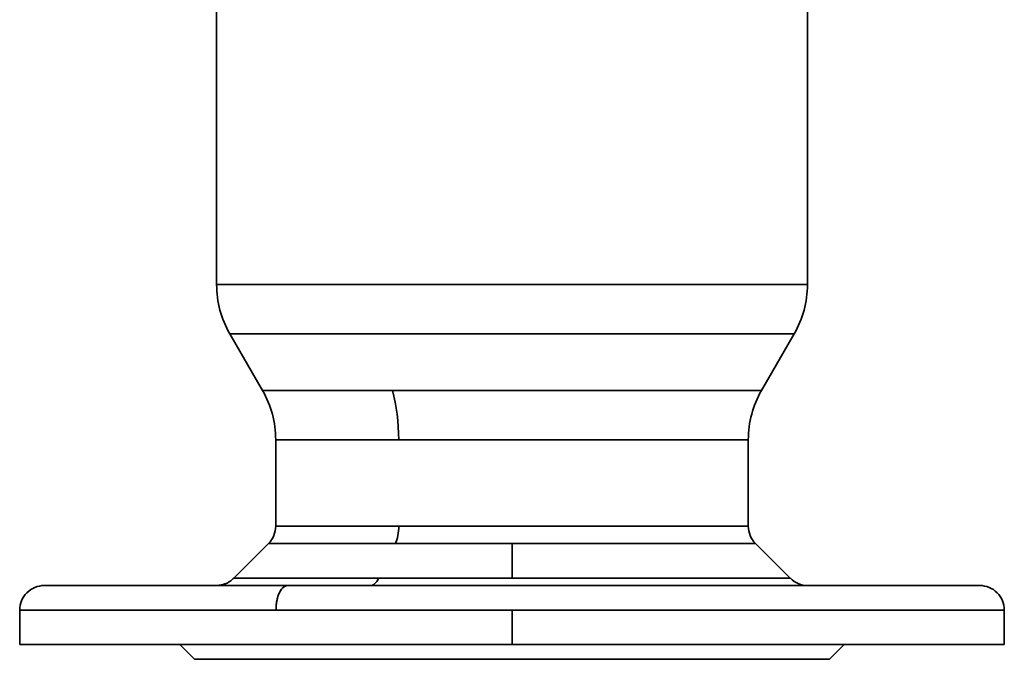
# Model space of a CAD drawing. Header units: inches. Extents: x 3754 to 4695, y 376 to 1357.
# Tile 8 of 14: x 4107 to 4307, y 1094 to 1224. Entities that reach past the tile are written whole.
import ezdxf

# ---------------------------------------------------------------- set-up
doc = ezdxf.new("R2010")
doc.units = ezdxf.units.IN
doc.header["$MEASUREMENT"] = 0

msp = doc.modelspace()

# ---------------------------------------------------------------- linework, layer by layer
at = {"color": 7, "lineweight": 35}
for p, q in [((4147.22, 1272.31), (4147.22, 1169.86)), ((4147.22, 1169.86), (4147.22, 1272.31)), ((4267.22, 1169.86), (4267.22, 1264.71)), ((4267.22, 1169.86), (4267.22, 1264.71)), ((4147.22, 1169.86), (4267.22, 1169.86)), ((4267.22, 1169.86), (4147.22, 1169.86)), ((4264.54, 1159.86), (4149.9, 1159.86)), ((4149.9, 1159.86), (4264.54, 1159.86)), ((4156.54, 1148.35), (4182.92, 1148.35)), ((4182.92, 1148.35), (4156.65, 1148.35)), ((4251.69, 1148.35), (4182.92, 1148.35)), ((4182.92, 1148.35), (4257.9, 1148.35)), ((4184.2, 1138.35), (4159.22, 1138.35)), ((4159.22, 1138.35), (4184.2, 1138.35)), ((4255.22, 1138.35), (4184.2, 1138.35)), ((4184.2, 1138.35), (4249.34, 1138.35)), ((4184.2, 1120.78), (4159.22, 1120.78)), ((4159.22, 1120.78), (4184.2, 1120.78)), ((4255.22, 1120.78), (4184.2, 1120.78)), ((4184.2, 1120.78), (4255.22, 1120.78)), ((4183.5, 1117.25), (4157.75, 1117.25)), ((4157.75, 1117.25), (4183.5, 1117.25)), ((4207.22, 1117.25), (4183.5, 1117.25)), ((4183.5, 1117.25), (4207.22, 1117.25)), ((4256.68, 1117.25), (4207.22, 1117.25)), ((4207.22, 1117.25), (4256.68, 1117.25)), ((4180.11, 1110.18), (4150.68, 1110.18)), ((4150.68, 1110.18), (4180.11, 1110.18)), ((4207.22, 1110.18), (4180.11, 1110.18)), ((4180.11, 1110.18), (4207.22, 1110.18)), ((4207.22, 1110.18), (4263.75, 1110.18)), ((4263.75, 1110.18), (4207.22, 1110.18)), ((4112.22, 1108.71), (4161.67, 1108.71)), ((4290.59, 1108.71), (4161.67, 1108.71)), ((4159.27, 1103.71), (4107.22, 1103.71)), ((4159.27, 1103.71), (4107.22, 1103.71)), ((4207.22, 1103.71), (4159.27, 1103.71)), ((4159.27, 1103.71), (4207.22, 1103.71)), ((4307.22, 1103.71), (4207.22, 1103.71)), ((4207.22, 1103.71), (4294.97, 1103.71)), ((4107.22, 1096.71), (4207.22, 1096.71)), ((4274.72, 1096.71), (4139.72, 1096.71)), ((4207.22, 1096.71), (4307.22, 1096.71)), ((4271.72, 1093.71), (4142.72, 1093.71)), ((4142.72, 1093.71), (4271.72, 1093.71)), ((4207.22, 1093.71), (4167.22, 1093.71)), ((4207.22, 1093.71), (4247.21, 1093.71))]:
    msp.add_line(p, q, dxfattribs=at)
at = {"color": 7, "lineweight": 35, "ltscale": 0.332052}
for p, q in [((4156.54, 1148.35), (4149.9, 1159.86)), ((4149.9, 1159.86), (4156.54, 1148.35)), ((4257.9, 1148.35), (4264.54, 1159.86))]:
    msp.add_line(p, q, dxfattribs=at)
at = {"color": 7, "lineweight": 35, "ltscale": 0.230922}
msp.add_line((4257.9, 1148.35), (4248.66, 1148.35), dxfattribs=at)
at = {"color": 7, "lineweight": 35, "ltscale": 0.155101}
msp.add_line((4257.9, 1148.35), (4251.69, 1148.35), dxfattribs=at)
at = {"color": 7, "lineweight": 35, "ltscale": 0.439249}
for p, q in [((4159.22, 1138.35), (4159.22, 1120.78)), ((4159.22, 1120.78), (4159.22, 1138.35)), ((4255.22, 1120.78), (4255.22, 1138.35)), ((4255.22, 1120.78), (4255.22, 1138.35))]:
    msp.add_line(p, q, dxfattribs=at)
at = {"color": 7, "lineweight": 35, "ltscale": 0.146901}
msp.add_line((4249.34, 1138.35), (4255.22, 1138.35), dxfattribs=at)
at = {"color": 7, "lineweight": 35, "ltscale": 0.003101}
msp.add_line((4159.22, 1120.78), (4159.34, 1120.78), dxfattribs=at)
at = {"color": 7, "lineweight": 35, "ltscale": 0.249999}
for p, q in [((4150.68, 1110.18), (4157.75, 1117.25)), ((4263.75, 1110.18), (4256.68, 1117.25))]:
    msp.add_line(p, q, dxfattribs=at)
at = {"color": 7, "lineweight": 35, "ltscale": 0.176776}
for p, q in [((4207.22, 1117.25), (4207.22, 1110.18)), ((4207.22, 1110.18), (4207.22, 1117.25))]:
    msp.add_line(p, q, dxfattribs=at)
at = {"color": 7, "lineweight": 35, "ltscale": 0.031786}
msp.add_line((4113.78, 1108.71), (4112.51, 1108.71), dxfattribs=at)
at = {"color": 7, "lineweight": 35, "ltscale": 0.05687}
msp.add_line((4116.06, 1108.71), (4113.78, 1108.71), dxfattribs=at)
at = {"color": 7, "lineweight": 35, "ltscale": 0.081243}
msp.add_line((4119.31, 1108.71), (4116.06, 1108.71), dxfattribs=at)
at = {"color": 7, "lineweight": 35, "ltscale": 0.104128}
msp.add_line((4123.47, 1108.71), (4119.31, 1108.71), dxfattribs=at)
at = {"color": 7, "lineweight": 35, "ltscale": 0.124838}
msp.add_line((4128.47, 1108.71), (4123.47, 1108.71), dxfattribs=at)
at = {"color": 7, "lineweight": 35, "ltscale": 0.142827}
msp.add_line((4134.18, 1108.71), (4128.47, 1108.71), dxfattribs=at)
at = {"color": 7, "lineweight": 35, "ltscale": 0.15771}
msp.add_line((4140.49, 1108.71), (4134.18, 1108.71), dxfattribs=at)
at = {"color": 7, "lineweight": 35, "ltscale": 0.169299}
msp.add_line((4147.26, 1108.71), (4140.49, 1108.71), dxfattribs=at)
at = {"color": 7, "lineweight": 35, "ltscale": 0.177576}
msp.add_line((4154.36, 1108.71), (4147.26, 1108.71), dxfattribs=at)
at = {"color": 7, "lineweight": 35, "ltscale": 0.182674}
msp.add_line((4161.67, 1108.71), (4154.36, 1108.71), dxfattribs=at)
at = {"color": 7, "lineweight": 35, "ltscale": 0.209776}
msp.add_line((4170.06, 1108.71), (4161.67, 1108.71), dxfattribs=at)
at = {"color": 7, "lineweight": 35, "ltscale": 0.218721}
msp.add_line((4178.81, 1108.71), (4170.06, 1108.71), dxfattribs=at)
at = {"color": 7, "lineweight": 35, "ltscale": 0.22556}
msp.add_line((4187.83, 1108.71), (4178.81, 1108.71), dxfattribs=at)
at = {"color": 7, "lineweight": 35, "ltscale": 0.230228}
msp.add_line((4197.04, 1108.71), (4187.83, 1108.71), dxfattribs=at)
at = {"color": 7, "lineweight": 35, "ltscale": 0.232677}
msp.add_line((4206.35, 1108.71), (4197.04, 1108.71), dxfattribs=at)
at = {"color": 7, "lineweight": 35, "ltscale": 0.232884}
msp.add_line((4215.66, 1108.71), (4206.35, 1108.71), dxfattribs=at)
at = {"color": 7, "lineweight": 35, "ltscale": 0.230852}
msp.add_line((4224.9, 1108.71), (4215.66, 1108.71), dxfattribs=at)
at = {"color": 7, "lineweight": 35, "ltscale": 0.226595}
msp.add_line((4233.96, 1108.71), (4224.9, 1108.71), dxfattribs=at)
at = {"color": 7, "lineweight": 35, "ltscale": 0.220154}
msp.add_line((4242.77, 1108.71), (4233.96, 1108.71), dxfattribs=at)
at = {"color": 7, "lineweight": 35, "ltscale": 0.211595}
msp.add_line((4251.23, 1108.71), (4242.77, 1108.71), dxfattribs=at)
at = {"color": 7, "lineweight": 35, "ltscale": 0.200996}
msp.add_line((4259.27, 1108.71), (4251.23, 1108.71), dxfattribs=at)
at = {"color": 7, "lineweight": 35, "ltscale": 0.188464}
msp.add_line((4266.81, 1108.71), (4259.27, 1108.71), dxfattribs=at)
at = {"color": 7, "lineweight": 35, "ltscale": 0.174117}
msp.add_line((4273.78, 1108.71), (4266.81, 1108.71), dxfattribs=at)
at = {"color": 7, "lineweight": 35, "ltscale": 0.15809}
msp.add_line((4280.1, 1108.71), (4273.78, 1108.71), dxfattribs=at)
at = {"color": 7, "lineweight": 35, "ltscale": 0.140543}
msp.add_line((4285.72, 1108.71), (4280.1, 1108.71), dxfattribs=at)
at = {"color": 7, "lineweight": 35, "ltscale": 0.121643}
msp.add_line((4290.59, 1108.71), (4285.72, 1108.71), dxfattribs=at)
at = {"color": 7, "lineweight": 35, "ltscale": 0.290741}
msp.add_line((4302.22, 1108.71), (4290.59, 1108.71), dxfattribs=at)
at = {"color": 7, "lineweight": 35, "ltscale": 0.101569}
msp.add_line((4294.65, 1108.71), (4290.59, 1108.71), dxfattribs=at)
at = {"color": 7, "lineweight": 35, "ltscale": 0.080519}
msp.add_line((4297.87, 1108.71), (4294.65, 1108.71), dxfattribs=at)
at = {"color": 7, "lineweight": 35, "ltscale": 0.058693}
msp.add_line((4300.22, 1108.71), (4297.87, 1108.71), dxfattribs=at)
at = {"color": 7, "lineweight": 35, "ltscale": 0.036301}
msp.add_line((4301.67, 1108.71), (4300.22, 1108.71), dxfattribs=at)
at = {"color": 7, "lineweight": 35, "ltscale": 0.01356}
msp.add_line((4302.21, 1108.71), (4301.67, 1108.71), dxfattribs=at)
at = {"color": 7, "lineweight": 35, "ltscale": 0.175}
for p, q in [((4107.22, 1103.71), (4107.22, 1096.71)), ((4207.22, 1096.71), (4207.22, 1103.71)), ((4207.22, 1096.71), (4207.22, 1103.71)), ((4307.22, 1103.71), (4307.22, 1096.71))]:
    msp.add_line(p, q, dxfattribs=at)
at = {"color": 7, "lineweight": 35, "ltscale": 0.306044}
msp.add_line((4294.97, 1103.71), (4307.22, 1103.71), dxfattribs=at)
at = {"color": 7, "lineweight": 35, "ltscale": 0.012038}
for p, q in [((4107.7, 1096.71), (4107.22, 1096.71)), ((4307.22, 1096.71), (4306.73, 1096.71))]:
    msp.add_line(p, q, dxfattribs=at)
at = {"color": 7, "lineweight": 35, "ltscale": 0.035999}
for p, q in [((4109.14, 1096.71), (4107.7, 1096.71)), ((4306.73, 1096.71), (4305.29, 1096.71))]:
    msp.add_line(p, q, dxfattribs=at)
at = {"color": 7, "lineweight": 35, "ltscale": 0.059612}
msp.add_line((4111.52, 1096.71), (4109.14, 1096.71), dxfattribs=at)
at = {"color": 7, "lineweight": 35, "ltscale": 0.082652}
for p, q in [((4114.83, 1096.71), (4111.52, 1096.71)), ((4302.91, 1096.71), (4299.6, 1096.71))]:
    msp.add_line(p, q, dxfattribs=at)
at = {"color": 7, "lineweight": 35, "ltscale": 0.104895}
for p, q in [((4119.02, 1096.71), (4114.83, 1096.71)), ((4299.6, 1096.71), (4295.41, 1096.71))]:
    msp.add_line(p, q, dxfattribs=at)
at = {"color": 7, "lineweight": 35, "ltscale": 0.126129}
for p, q in [((4124.07, 1096.71), (4119.02, 1096.71)), ((4295.41, 1096.71), (4290.36, 1096.71))]:
    msp.add_line(p, q, dxfattribs=at)
at = {"color": 7, "lineweight": 35, "ltscale": 0.397759}
for p, q in [((4123.81, 1096.71), (4139.72, 1096.71)), ((4139.72, 1096.71), (4123.81, 1096.71))]:
    msp.add_line(p, q, dxfattribs=at)
at = {"color": 7, "lineweight": 35, "ltscale": 0.475001}
for p, q in [((4123.81, 1096.71), (4142.81, 1096.71)), ((4142.81, 1096.71), (4123.81, 1096.71))]:
    msp.add_line(p, q, dxfattribs=at)
at = {"color": 7, "lineweight": 35, "ltscale": 0.146149}
for p, q in [((4129.92, 1096.71), (4124.07, 1096.71)), ((4290.36, 1096.71), (4284.52, 1096.71))]:
    msp.add_line(p, q, dxfattribs=at)
at = {"color": 7, "lineweight": 35, "ltscale": 0.164758}
for p, q in [((4136.51, 1096.71), (4129.92, 1096.71)), ((4284.52, 1096.71), (4277.93, 1096.71))]:
    msp.add_line(p, q, dxfattribs=at)
at = {"color": 7, "lineweight": 35, "ltscale": 0.181784}
for p, q in [((4143.78, 1096.71), (4136.51, 1096.71)), ((4277.93, 1096.71), (4270.66, 1096.71))]:
    msp.add_line(p, q, dxfattribs=at)
at = {"color": 7, "lineweight": 35, "ltscale": 0.106066}
for p, q in [((4142.72, 1093.71), (4139.72, 1096.71)), ((4139.72, 1096.71), (4142.72, 1093.71)), ((4274.72, 1096.71), (4271.72, 1093.71)), ((4271.72, 1093.71), (4274.72, 1096.71))]:
    msp.add_line(p, q, dxfattribs=at)
at = {"color": 7, "lineweight": 35, "ltscale": 0.197058}
for p, q in [((4151.66, 1096.71), (4143.78, 1096.71)), ((4270.66, 1096.71), (4262.77, 1096.71))]:
    msp.add_line(p, q, dxfattribs=at)
at = {"color": 7, "lineweight": 35, "ltscale": 0.210434}
for p, q in [((4160.08, 1096.71), (4151.66, 1096.71)), ((4262.77, 1096.71), (4254.36, 1096.71))]:
    msp.add_line(p, q, dxfattribs=at)
at = {"color": 7, "lineweight": 35, "ltscale": 0.221782}
for p, q in [((4168.95, 1096.71), (4160.08, 1096.71)), ((4254.36, 1096.71), (4245.48, 1096.71))]:
    msp.add_line(p, q, dxfattribs=at)
at = {"color": 7, "lineweight": 35, "ltscale": 0.475}
for p, q in [((4167.1, 1096.71), (4186.1, 1096.71)), ((4186.1, 1096.71), (4167.1, 1096.71)), ((4228.33, 1096.71), (4247.33, 1096.71)), ((4247.33, 1096.71), (4228.33, 1096.71)), ((4271.63, 1096.71), (4290.63, 1096.71)), ((4290.63, 1096.71), (4271.63, 1096.71))]:
    msp.add_line(p, q, dxfattribs=at)
at = {"color": 7, "lineweight": 35, "ltscale": 0.230998}
for p, q in [((4178.19, 1096.71), (4168.95, 1096.71)), ((4245.48, 1096.71), (4236.24, 1096.71))]:
    msp.add_line(p, q, dxfattribs=at)
at = {"color": 7, "lineweight": 35, "ltscale": 0.237985}
for p, q in [((4187.71, 1096.71), (4178.19, 1096.71)), ((4236.24, 1096.71), (4226.73, 1096.71))]:
    msp.add_line(p, q, dxfattribs=at)
at = {"color": 7, "lineweight": 35, "ltscale": 0.242683}
for p, q in [((4197.41, 1096.71), (4187.71, 1096.71)), ((4226.73, 1096.71), (4217.02, 1096.71))]:
    msp.add_line(p, q, dxfattribs=at)
at = {"color": 7, "lineweight": 35, "ltscale": 0.245042}
for p, q in [((4207.22, 1096.71), (4197.41, 1096.71)), ((4217.02, 1096.71), (4207.22, 1096.71))]:
    msp.add_line(p, q, dxfattribs=at)
at = {"color": 7, "lineweight": 35, "ltscale": 0.397758}
for p, q in [((4274.72, 1096.71), (4290.63, 1096.71)), ((4290.63, 1096.71), (4274.72, 1096.71))]:
    msp.add_line(p, q, dxfattribs=at)
at = {"color": 7, "lineweight": 35, "ltscale": 0.059613}
msp.add_line((4305.29, 1096.71), (4302.91, 1096.71), dxfattribs=at)
at = {"color": 7, "lineweight": 35, "ltscale": 0.007765}
for p, q in [((4143.03, 1093.71), (4142.72, 1093.71)), ((4271.72, 1093.71), (4271.41, 1093.71))]:
    msp.add_line(p, q, dxfattribs=at)
at = {"color": 7, "lineweight": 35, "ltscale": 0.023218}
for p, q in [((4143.96, 1093.71), (4143.03, 1093.71)), ((4271.41, 1093.71), (4270.48, 1093.71))]:
    msp.add_line(p, q, dxfattribs=at)
at = {"color": 7, "lineweight": 35, "ltscale": 0.038451}
for p, q in [((4145.49, 1093.71), (4143.96, 1093.71)), ((4270.48, 1093.71), (4268.94, 1093.71))]:
    msp.add_line(p, q, dxfattribs=at)
at = {"color": 7, "lineweight": 35, "ltscale": 0.053311}
for p, q in [((4147.63, 1093.71), (4145.49, 1093.71)), ((4268.94, 1093.71), (4266.81, 1093.71))]:
    msp.add_line(p, q, dxfattribs=at)
at = {"color": 7, "lineweight": 35, "ltscale": 0.067657}
for p, q in [((4150.33, 1093.71), (4147.63, 1093.71)), ((4266.81, 1093.71), (4264.1, 1093.71))]:
    msp.add_line(p, q, dxfattribs=at)
at = {"color": 7, "lineweight": 35, "ltscale": 0.081352}
for p, q in [((4153.59, 1093.71), (4150.33, 1093.71)), ((4264.1, 1093.71), (4260.85, 1093.71))]:
    msp.add_line(p, q, dxfattribs=at)
at = {"color": 7, "lineweight": 35, "ltscale": 0.094266}
for p, q in [((4157.36, 1093.71), (4153.59, 1093.71)), ((4260.85, 1093.71), (4257.08, 1093.71))]:
    msp.add_line(p, q, dxfattribs=at)
at = {"color": 7, "lineweight": 35, "ltscale": 0.10627}
for p, q in [((4161.61, 1093.71), (4157.36, 1093.71)), ((4257.08, 1093.71), (4252.82, 1093.71))]:
    msp.add_line(p, q, dxfattribs=at)
at = {"color": 7, "lineweight": 35, "ltscale": 0.11725}
for p, q in [((4166.3, 1093.71), (4161.61, 1093.71)), ((4252.82, 1093.71), (4248.13, 1093.71))]:
    msp.add_line(p, q, dxfattribs=at)
at = {"color": 7, "lineweight": 35, "ltscale": 0.127103}
for p, q in [((4171.38, 1093.71), (4166.3, 1093.71)), ((4248.13, 1093.71), (4243.05, 1093.71))]:
    msp.add_line(p, q, dxfattribs=at)
at = {"color": 7, "lineweight": 35, "ltscale": 0.13573}
for p, q in [((4176.81, 1093.71), (4171.38, 1093.71)), ((4243.05, 1093.71), (4237.62, 1093.71))]:
    msp.add_line(p, q, dxfattribs=at)
at = {"color": 7, "lineweight": 35, "ltscale": 0.14305}
for p, q in [((4182.53, 1093.71), (4176.81, 1093.71)), ((4237.62, 1093.71), (4231.9, 1093.71))]:
    msp.add_line(p, q, dxfattribs=at)
at = {"color": 7, "lineweight": 35, "ltscale": 0.148993}
for p, q in [((4188.49, 1093.71), (4182.53, 1093.71)), ((4231.9, 1093.71), (4225.94, 1093.71))]:
    msp.add_line(p, q, dxfattribs=at)
at = {"color": 7, "lineweight": 35, "ltscale": 0.153502}
for p, q in [((4194.63, 1093.71), (4188.49, 1093.71)), ((4225.94, 1093.71), (4219.8, 1093.71))]:
    msp.add_line(p, q, dxfattribs=at)
at = {"color": 7, "lineweight": 35, "ltscale": 0.156531}
for p, q in [((4200.89, 1093.71), (4194.63, 1093.71)), ((4219.8, 1093.71), (4213.54, 1093.71))]:
    msp.add_line(p, q, dxfattribs=at)
at = {"color": 7, "lineweight": 35, "ltscale": 0.158052}
for p, q in [((4207.22, 1093.71), (4200.89, 1093.71)), ((4213.54, 1093.71), (4207.22, 1093.71))]:
    msp.add_line(p, q, dxfattribs=at)
at = {"color": 7, "lineweight": 35}
for points in [[(4150.68, 1110.18), (4150.54, 1110.04), (4150.4, 1109.91), (4150.25, 1109.79), (4150.09, 1109.67), (4149.95, 1109.57), (4149.79, 1109.47), (4149.64, 1109.38), (4149.48, 1109.29), (4149.33, 1109.21), (4149.17, 1109.14), (4149.02, 1109.08), (4148.86, 1109.02), (4148.71, 1108.96), (4148.55, 1108.92), (4148.39, 1108.87), (4148.24, 1108.83), (4148.07, 1108.8), (4147.89, 1108.77), (4147.72, 1108.75), (4147.54, 1108.73), (4147.35, 1108.72), (4147.16, 1108.71)], [(4161.67, 1108.71), (4161.58, 1108.71), (4161.48, 1108.7), (4161.39, 1108.68), (4161.34, 1108.66), (4161.29, 1108.65), (4161.23, 1108.63), (4161.16, 1108.6), (4161.1, 1108.57), (4161.03, 1108.53), (4160.96, 1108.49), (4160.9, 1108.44), (4160.85, 1108.41), (4160.8, 1108.37), (4160.75, 1108.33), (4160.7, 1108.28), (4160.6, 1108.19), (4160.51, 1108.08), (4160.41, 1107.97), (4160.32, 1107.85), (4160.23, 1107.71), (4160.15, 1107.57), (4160.06, 1107.42), (4159.98, 1107.26), (4159.91, 1107.1), (4159.85, 1106.96), (4159.79, 1106.82), (4159.74, 1106.68), (4159.7, 1106.57), (4159.67, 1106.46), (4159.6, 1106.23), (4159.54, 1106.01), (4159.49, 1105.79), (4159.44, 1105.56), (4159.4, 1105.33), (4159.37, 1105.09), (4159.34, 1104.86), (4159.32, 1104.66), (4159.3, 1104.47), (4159.29, 1104.28), (4159.28, 1104.14), (4159.28, 1104), (4159.27, 1103.71)]]:
    msp.add_lwpolyline(points, dxfattribs=at)
for centre, radius, start, end in [((4167.22, 1169.86), 20, 180, 210), ((4167.22, 1169.86), 20, 180, 210), ((4247.22, 1169.86), 20, 330, 0), ((4247.22, 1169.86), 20, 330, 0), ((4139.22, 1138.35), 20, 0, 30), ((4275.22, 1138.35), 20, 150.0007, 179.9998), ((4154.22, 1120.78), 5, 315, 0), ((4260.22, 1120.78), 5, 180, 225), ((4267.29, 1113.71), 5, 225, 270), ((4112.22, 1103.71), 5, 89.9976, 180.0013), ((4302.22, 1103.71), 5, 360, 90.0002)]:
    msp.add_arc(centre, radius, start, end, dxfattribs=at)
for centre, major_axis, ratio, start_param, end_param in [((4174.63, 1138.36), (0.01, -19.98), 0.479029, 1.570096, 2.09419), ((4174.62, 1138.35), (0, 20), 0.479426, 4.712389, 5.235988), ((4181.81, 1120.78), (0, -5), 0.479426, 0.785398, 1.570796), ((4181.81, 1120.78), (0, -5), 0.479426, 0.785398, 1.570796), ((4178.42, 1113.71), (0, -5), 0.479426, 0, 0.785398), ((4178.42, 1113.71), (0, 5), 0.479426, 3.141593, 3.926991), ((4161.67, 1103.71), (0, 5), 0.479426, 6.283185, 7.853982)]:
    msp.add_ellipse(centre, major_axis=major_axis, ratio=ratio, start_param=start_param, end_param=end_param, dxfattribs=at)

doc.saveas('drawing.dxf')
